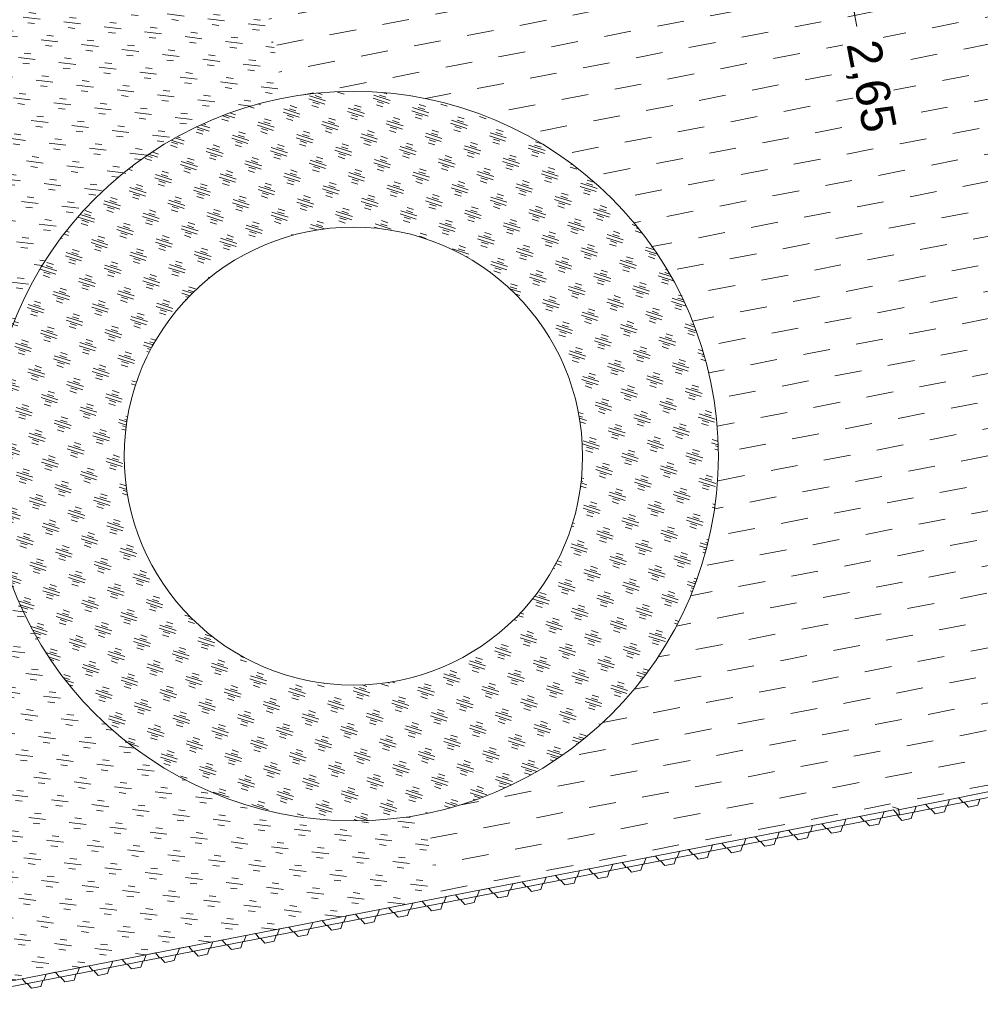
# Model space of a CAD drawing. Header units: metres. Extents: x 68442 to 71740, y 407111 to 411160.
# Tile 90 of 186: x 69784 to 69812, y 408619 to 408648. Entities that reach past the tile are written whole.
import ezdxf

# ---------------------------------------------------------------- set-up
doc = ezdxf.new("R2010")
doc.units = ezdxf.units.M
doc.layers.get('Defpoints').update_dxf_attribs({"lineweight": 0})
doc.layers.add('MACG_n_inr_damwand', color=1, linetype='Continuous', lineweight=0, plot=False, transparency=0.8)
for name, color, linetype, lineweight, transparency in [('MACG_n_maatvoering', 3, 'Continuous', 0, 0.8), ('MACG_n_vhr_arc_auxcrane', 3, 'Continuous', 0, 0.8), ('MACG_n_vhr_arc_gravel', 34, 'Continuous', 0, 0.8), ('MACG_n_vhr_arc_preassembly_13.5', 6, 'Continuous', 0, 0.8), ('MACG_n_vhr_kant_', 7, 'Continuous', 0, 0.8)]:
    doc.layers.add(name, color=color, linetype=linetype, lineweight=lineweight, transparency=transparency)
doc.styles.add('MACG_standaard', font='arial.ttf', dxfattribs={"height": 2})
doc.dimstyles.new('MACG_standaard', dxfattribs={"dimscale": 0, "dimtxt": 2, "dimasz": 2, "dimexe": 1, "dimexo": 0.1, "dimgap": 1, "dimtad": 0, "dimzin": 1, "dimtxsty": 'MACG_standaard', "dimcen": 0, "dimclrd": 256, "dimclre": 256, "dimclrt": 256, "dimazin": 0, "dimtfac": 1, "dimtofl": 0, "dimtmove": 1, "dimatfit": 3, "dimfxl": 1, "dimfxlon": 1, "dimtfill": 1, "dimlwd": -1, "dimlwe": -1, "dimarcsym": 0})

# ---------------------------------------------------------------- blocks, each defined once
blk = doc.blocks.new('*D57')
at = {"layer": 'Defpoints', "color": 0, "transparency": 16777216}
for p in [(69807.88055337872, 408652.5760611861), (69804.56703283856, 408651.9339497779), (69805.07102503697, 408649.3331729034)]:
    blk.add_point(p, dxfattribs=at)
at = {"layer": 'MACG_n_maatvoering', "transparency": 16777216}
for p, q in [((69807.69030733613, 408653.5577976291), (69807.50006129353, 408654.539534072)), ((69807.38968515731, 408652.4809381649), (69808.3714216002, 408652.6711842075)), ((69808.38454557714, 408649.9752843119), (69807.88055337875, 408652.5760611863)), ((69807.89367735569, 408649.8801612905), (69808.87541379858, 408650.0704073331)), ((69808.83203398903, 408647.6660868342), (69808.38454557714, 408649.9752843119)), ((69808.57479161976, 408648.993547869), (69808.76503766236, 408648.0118114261))]:
    blk.add_line(p, q, dxfattribs=at)
for points in [[(69807.52668459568, 408653.5260899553), (69807.85393007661, 408653.5895053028), (69807.88055337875, 408652.5760611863)], [(69808.4111688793, 408648.9618401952), (69808.73841436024, 408649.0252555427), (69808.38454557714, 408649.9752843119)]]:
    blk.add_solid(points, dxfattribs=at)
at = {"layer": 'MACG_n_maatvoering', "transparency": 16777216, "insert": (69809.17657917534, 408645.8881125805), "char_height": 1, "attachment_point": 5, "rotation": 280.9671433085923, "style": 'MACG_standaard', "bg_fill": 3, "box_fill_scale": 1.1, "bg_fill_color": 256, "bg_fill_true_color": 13158600, "bg_fill_transparency": 0}
blk.add_mtext('2,65', dxfattribs=at)

msp = doc.modelspace()

# ---------------------------------------------------------------- hatches: boundary and pattern name
at = {"layer": 'MACG_n_vhr_arc_auxcrane'}
h = msp.add_hatch(dxfattribs=at)
h.set_pattern_fill('ACO-BETON_DETAIL', color=256, scale=2, angle=90.000000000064, style=0, pattern_type=2)
h.set_pattern_definition([(144.5671570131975, (34830.20062355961, 204118.3405691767), (-0.5922876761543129, -0.3149528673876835), [0, -0.6])])
edge = h.paths.add_edge_path()
edge.add_line((69890.99, 408653.63), (69887.79525117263, 408655.469343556))
edge.add_arc((69862.8476124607, 408612.1378847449), 50.00000000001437, 60.06925974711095, 100.9698881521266)
edge.add_line((69853.33295876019, 408661.2242511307), (69842.87816237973, 408659.3580816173))
edge.add_line((69842.87816237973, 408659.3580816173), (69804.56703283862, 408651.9339497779))
edge.add_line((69804.56703283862, 408651.9339497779), (69802.47006812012, 408652.2423224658))
edge.add_line((69802.47006812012, 408652.2423224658), (69772.25587428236, 408646.387257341))
edge.add_line((69772.25587428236, 408646.387257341), (69762.24201368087, 408644.0296839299))
edge.add_line((69762.24201368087, 408644.0296839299), (69714.23143711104, 408634.4101892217))
edge.add_line((69714.23143711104, 408634.4101892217), (69660.31987083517, 408623.5318909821))
edge.add_line((69660.31987083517, 408623.5318909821), (69615.6930530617, 408616.1773594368))
edge.add_line((69615.6930530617, 408616.1773594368), (69599.9680490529, 408615.1589782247))
edge.add_line((69599.9680490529, 408615.1589782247), (69579.75685627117, 408613.879535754))
edge.add_line((69579.75685627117, 408613.879535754), (69516.46531439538, 408612.0197842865))
edge.add_line((69516.46531439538, 408612.0197842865), (69480.55483007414, 408610.9297698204))
edge.add_line((69480.55483007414, 408610.9297698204), (69447.70548933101, 408609.4110430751))
edge.add_line((69447.70548933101, 408609.4110430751), (69408.6999944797, 408608.214484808))
edge.add_line((69408.6999944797, 408608.214484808), (69406.67941979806, 408608.8545103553))
edge.add_line((69406.67941979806, 408608.8545103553), (69374.7664976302, 408607.8755285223))
edge.add_line((69374.7664976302, 408607.8755285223), (69333.72515114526, 408605.8086692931))
edge.add_line((69333.72515114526, 408605.8086692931), (69302.51413815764, 408601.3499531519))
edge.add_line((69302.51413815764, 408601.3499531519), (69272.62490144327, 408592.6355979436))
edge.add_line((69272.62490144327, 408592.6355979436), (69240.66133827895, 408581.0843102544))
edge.add_line((69240.66133827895, 408581.0843102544), (69202.9795559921, 408569.4760835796))
edge.add_line((69202.9795559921, 408569.4760835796), (69166.50880141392, 408562.5772904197))
edge.add_line((69166.50880141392, 408562.5772904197), (69101.38735677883, 408558.7995270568))
edge.add_line((69101.38735677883, 408558.7995270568), (69072.30538015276, 408557.8496480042))
edge.add_line((69072.30538015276, 408557.8496480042), (69047.32830597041, 408556.7395719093))
edge.add_line((69047.32830597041, 408556.7395719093), (69008.3252611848, 408555.4656497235))
edge.add_line((69008.3252611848, 408555.4656497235), (69006.30342100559, 408556.1016662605))
edge.add_line((69006.30342100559, 408556.1016662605), (68974.7440942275, 408555.0708716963))
edge.add_line((68974.7440942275, 408555.0708716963), (68949.76884966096, 408553.9047791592))
edge.add_line((68949.76884966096, 408553.9047791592), (68865.80470205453, 408551.2197661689))
edge.add_line((68865.80470205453, 408551.2197661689), (68777.31451578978, 408548.599760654))
edge.add_line((68777.31451578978, 408548.599760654), (68681.19684041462, 408545.4895122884))
edge.add_line((68681.19684041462, 408545.4895122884), (68667.33185540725, 408544.6522306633))
edge.add_line((68667.33185540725, 408544.6522306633), (68660.68226577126, 408545.6388166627))
edge.add_line((68660.68226577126, 408545.6388166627), (68639.69377712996, 408552.2283421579))
edge.add_line((68639.69377712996, 408552.2283421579), (68637.26765495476, 408552.6039342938))
edge.add_line((68637.26765495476, 408552.6039342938), (68635.12317282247, 408552.9462459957))
edge.add_line((68635.12317282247, 408552.9462459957), (68634.02735714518, 408553.0506093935))
edge.add_line((68634.02735714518, 408553.0506093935), (68632.38556571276, 408553.0085121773))
edge.add_line((68632.38556571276, 408553.0085121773), (68630.73040533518, 408552.6184425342))
edge.add_line((68630.73040533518, 408552.6184425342), (68628.64072488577, 408551.7967720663))
edge.add_line((68628.64072488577, 408551.7967720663), (68627.49444182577, 408551.3669159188))
edge.add_line((68627.49444182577, 408551.3669159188), (68622.84104676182, 408546.3767620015))
edge.add_line((68622.84104676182, 408546.3767620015), (68620.45535240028, 408544.1515465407))
edge.add_line((68620.45535240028, 408544.1515465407), (68597.53665501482, 408512.536907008))
edge.add_line((68597.53665501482, 408512.536907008), (68595.794680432, 408511.3294802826))
edge.add_line((68595.794680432, 408511.3294802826), (68575.97407328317, 408483.9884259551))
edge.add_line((68575.97407328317, 408483.9884259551), (68561.74402297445, 408463.426191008))
edge.add_line((68561.74402297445, 408463.426191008), (68560.73279649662, 408461.9623852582))
edge.add_line((68560.73279649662, 408461.9623852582), (68552.66122510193, 408446.3620380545))
edge.add_line((68552.66122510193, 408446.3620380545), (68547.85497233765, 408428.5346611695))
edge.add_line((68547.85497233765, 408428.5346611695), (68546.72651088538, 408413.6026980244))
edge.add_line((68546.72651088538, 408413.6026980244), (68552.46408071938, 408382.7343713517))
edge.add_line((68552.46408071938, 408382.7343713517), (68566.94184258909, 408357.6395841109))
edge.add_line((68566.94184258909, 408357.6395841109), (68580.60143865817, 408344.4027610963))
edge.add_line((68580.60143865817, 408344.4027610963), (68597.04619884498, 408334.294514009))
edge.add_line((68597.04619884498, 408334.294514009), (68616.96046513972, 408327.5493592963))
edge.add_line((68616.96046513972, 408327.5493592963), (68646.47249194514, 408320.3740038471))
edge.add_line((68646.47249194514, 408320.3740038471), (68739.3431096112, 408298.0438553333))
edge.add_line((68739.3431096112, 408298.0438553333), (68789.15353880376, 408286.113752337))
edge.add_line((68789.15353880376, 408286.113752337), (68805.14153784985, 408282.2715612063))
edge.add_line((68805.14153784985, 408282.2715612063), (68834.37372857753, 408275.4994638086))
edge.add_line((68834.37372857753, 408275.4994638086), (68872.28995211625, 408266.2679756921))
edge.add_line((68872.28995211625, 408266.2679756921), (68874.05731989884, 408265.0686704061))
edge.add_line((68874.05731989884, 408265.0686704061), (68903.92596294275, 408257.8350841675))
edge.add_line((68903.92596294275, 408257.8350841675), (68933.23581035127, 408251.4043922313))
edge.add_line((68933.23581035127, 408251.4043922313), (69024.82282128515, 408229.3339246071))
edge.add_line((69024.82282128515, 408229.3339246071), (69088.70245911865, 408213.8840122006))
edge.add_line((69088.70245911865, 408213.8840122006), (69155.03660382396, 408197.872425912))
edge.add_line((69155.03660382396, 408197.872425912), (69184.34003182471, 408191.4186331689))
edge.add_line((69184.34003182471, 408191.4186331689), (69222.25920792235, 408182.1992804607))
edge.add_line((69222.25920792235, 408182.1992804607), (69224.03680890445, 408181.0449164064))
edge.add_line((69224.03680890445, 408181.0449164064), (69254.71911363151, 408173.5850366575))
edge.add_line((69254.71911363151, 408173.5850366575), (69283.96316963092, 408166.8812230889))
edge.add_line((69283.96316963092, 408166.8812230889), (69307.27272818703, 408161.2139464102))
edge.add_line((69307.27272818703, 408161.2139464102), (69392.31358170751, 408140.8537420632))
edge.add_line((69392.31358170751, 408140.8537420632), (69465.7830879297, 408123.2938600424))
edge.add_line((69465.7830879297, 408123.2938600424), (69508.78687441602, 408112.8881043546))
edge.add_line((69508.78687441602, 408112.8881043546), (69528.67501644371, 408110.1502857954))
edge.add_line((69528.67501644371, 408110.1502857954), (69539.22363829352, 408110.3397222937))
edge.add_line((69539.22363829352, 408110.3397222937), (69558.16388965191, 408116.3502817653))
edge.add_line((69558.16388965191, 408116.3502817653), (69583.29785457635, 408134.9510141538))
edge.add_line((69583.29785457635, 408134.9510141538), (69599.91868819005, 408158.1682098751))
edge.add_line((69599.91868819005, 408158.1682098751), (69611.74842159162, 408174.7178369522))
edge.add_line((69611.74842159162, 408174.7178369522), (69628.2526988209, 408198.1948449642))
edge.add_line((69628.2526988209, 408198.1948449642), (69656.57033895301, 408239.406929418))
edge.add_line((69656.57033895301, 408239.406929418), (69679.19434692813, 408271.2033858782))
edge.add_line((69679.19434692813, 408271.2033858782), (69680.92556931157, 408272.4261793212))
edge.add_line((69680.92556931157, 408272.4261793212), (69699.23179295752, 408298.1542927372))
edge.add_line((69699.23179295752, 408298.1542927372), (69720.93831863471, 408329.3676912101))
edge.add_line((69720.93831863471, 408329.3676912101), (69727.82244028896, 408339.1868427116))
edge.add_line((69727.82244028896, 408339.1868427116), (69747.27816437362, 408366.9374711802))
edge.add_line((69747.27816437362, 408366.9374711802), (69776.33815576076, 408408.2474589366))
edge.add_line((69776.33815576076, 408408.2474589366), (69804.58833862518, 408448.5677199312))
edge.add_line((69804.58833862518, 408448.5677199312), (69832.21827368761, 408487.3176288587))
edge.add_line((69832.21827368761, 408487.3176288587), (69840.78681888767, 408499.6055425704))
edge.add_line((69840.78681888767, 408499.6055425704), (69856.83964924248, 408524.7299723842))
edge.add_line((69856.83964924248, 408524.7299723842), (69861.50747299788, 408530.1190049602))
edge.add_line((69861.50747299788, 408530.1190049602), (69863.8576376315, 408532.3687352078))
edge.add_line((69863.8576376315, 408532.3687352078), (69869.38243760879, 408535.958351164))
edge.add_line((69869.38243760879, 408535.958351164), (69876.31717441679, 408538.9847825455))
edge.add_line((69876.31717441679, 408538.9847825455), (69879.96962366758, 408539.9380316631))
edge.add_line((69879.96962366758, 408539.9380316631), (69885.82140812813, 408540.8498679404))
edge.add_line((69885.82140812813, 408540.8498679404), (69888.76170420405, 408540.9000436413))
edge.add_line((69888.76170420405, 408540.9000436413), (69910.0651106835, 408539.8098693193))
edge.add_line((69910.0651106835, 408539.8098693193), (69909.8822468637, 408535.8139930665))
edge.add_line((69909.8822468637, 408535.8139930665), (69888.69353604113, 408536.8982979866))
edge.add_line((69888.69353604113, 408536.8982979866), (69886.16508300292, 408536.8551503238))
edge.add_line((69886.16508300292, 408536.8551503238), (69880.78467696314, 408536.016765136))
edge.add_line((69880.78467696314, 408536.016765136), (69877.63019774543, 408535.1934807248))
edge.add_line((69877.63019774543, 408535.1934807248), (69871.28493325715, 408532.4243046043))
edge.add_line((69871.28493325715, 408532.4243046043), (69866.35213237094, 408529.219326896))
edge.add_line((69866.35213237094, 408529.219326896), (69864.40855308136, 408527.3588065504))
edge.add_line((69864.40855308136, 408527.3588065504), (69860.05367954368, 408522.3310770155))
edge.add_line((69860.05367954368, 408522.3310770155), (69844.11406338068, 408497.383839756))
edge.add_line((69844.11406338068, 408497.383839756), (69835.48732618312, 408485.0124745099))
edge.add_line((69835.48732618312, 408485.0124745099), (69807.85479361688, 408446.2589226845))
edge.add_line((69807.85479361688, 408446.2589226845), (69779.6119253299, 408405.9491014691))
edge.add_line((69779.6119253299, 408405.9491014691), (69750.55158942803, 408364.6386239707))
edge.add_line((69750.55158942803, 408364.6386239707), (69731.07743552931, 408336.8617081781))
edge.add_line((69731.07743552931, 408336.8617081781), (69724.2055732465, 408327.0600428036))
edge.add_line((69724.2055732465, 408327.0600428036), (69702.4909753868, 408295.8352994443))
edge.add_line((69702.4909753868, 408295.8352994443), (69660.4012471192, 408236.6811383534))
edge.add_line((69660.4012471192, 408236.6811383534), (69631.52342823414, 408195.8921598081))
edge.add_line((69631.52342823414, 408195.8921598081), (69615.0115588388, 408172.4043601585))
edge.add_line((69615.0115588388, 408172.4043601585), (69603.17095258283, 408155.8395240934))
edge.add_line((69603.17095258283, 408155.8395240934), (69586.18367152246, 408132.1104480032))
edge.add_line((69586.18367152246, 408132.1104480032), (69560.00830357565, 408112.7390111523))
edge.add_line((69560.00830357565, 408112.7390111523), (69539.8781065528, 408106.3508305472))
edge.add_line((69539.8781065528, 408106.3508305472), (69528.4367542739, 408106.145362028))
edge.add_line((69528.4367542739, 408106.145362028), (69508.0418697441, 408108.9529391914))
edge.add_line((69508.0418697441, 408108.9529391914), (69464.8477913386, 408119.4047403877))
edge.add_line((69464.8477913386, 408119.4047403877), (69391.38204787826, 408136.963723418))
edge.add_line((69391.38204787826, 408136.963723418), (69306.33455368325, 408157.325517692))
edge.add_line((69306.33455368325, 408157.325517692), (69283.01816800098, 408162.9944542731))
edge.add_line((69283.01816800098, 408162.9944542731), (69253.77413875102, 408169.6983525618))
edge.add_line((69253.77413875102, 408169.6983525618), (69183.22926359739, 408186.8500460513))
edge.add_line((69183.22926359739, 408186.8500460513), (69154.09572169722, 408193.9647431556))
edge.add_line((69154.09572169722, 408193.9647431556), (69135.59241371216, 408198.4398336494))
edge.add_line((69135.59241371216, 408198.4398336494), (69087.76201741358, 408209.9961375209))
edge.add_line((69087.76201741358, 408209.9961375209), (69023.88539156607, 408225.4453214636))
edge.add_line((69023.88539156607, 408225.4453214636), (68932.294307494, 408247.5167752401))
edge.add_line((68932.294307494, 408247.5167752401), (68902.97875510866, 408253.9239104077))
edge.add_arc((68719.70492335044, 407531.5420360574), 745.2683206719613, 75.76399316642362, 76.17206645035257)
edge.add_arc((67867.38522485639, 404087.5265051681), 4293.181562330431, 76.11235452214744, 76.52042780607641)
edge.add_arc((67837.67616564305, 404094.7597895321), 4293.181562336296, 76.11235452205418, 76.52042780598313)
edge.add_arc((68672.875690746, 407544.2952383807), 744.0304653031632, 77.14498800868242, 77.55306129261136)
edge.add_line((68833.24057916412, 408270.8380353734), (68804.20003643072, 408278.3839501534))
edge.add_line((68804.20003643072, 408278.3839501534), (68788.2220463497, 408282.2237237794))
edge.add_line((68788.2220463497, 408282.2237237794), (68738.4075573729, 408294.1548009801))
edge.add_line((68738.4075573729, 408294.1548009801), (68645.5324275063, 408316.486034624))
edge.add_line((68645.5324275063, 408316.486034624), (68615.84418625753, 408323.7042336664))
edge.add_line((68615.84418625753, 408323.7042336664), (68595.33578960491, 408330.6506260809))
edge.add_line((68595.33578960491, 408330.6506260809), (68578.1329479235, 408341.2248498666))
edge.add_line((68578.1329479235, 408341.2248498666), (68563.75658330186, 408355.1562569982))
edge.add_line((68563.75658330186, 408355.1562569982), (68548.65672647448, 408381.3293421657))
edge.add_line((68548.65672647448, 408381.3293421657), (68542.6985979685, 408413.3842822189))
edge.add_line((68542.6985979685, 408413.3842822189), (68543.89475103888, 408429.2119505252))
edge.add_line((68543.89475103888, 408429.2119505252), (68548.91102591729, 408447.8183424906))
edge.add_line((68548.91102591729, 408447.8183424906), (68557.3151684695, 408464.0614673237))
edge.add_line((68557.3151684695, 408464.0614673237), (68558.50587143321, 408465.7736545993))
edge.add_line((68558.50587143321, 408465.7736545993), (68572.73553822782, 408486.336167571))
edge.add_line((68572.73553822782, 408486.336167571), (68616.63449167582, 408546.8915109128))
edge.add_line((68616.63449167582, 408546.8915109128), (68620.8391056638, 408554.5027380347))
edge.add_line((68620.8391056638, 408554.5027380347), (68621.43335877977, 408557.6408115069))
edge.add_line((68621.43335877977, 408557.6408115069), (68621.3137067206, 408559.3159403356))
edge.add_line((68621.3137067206, 408559.3159403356), (68620.50101276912, 408561.532378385))
edge.add_line((68620.50101276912, 408561.532378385), (68615.76326204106, 408569.0104981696))
edge.add_line((68615.76326204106, 408569.0104981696), (68618.60273522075, 408572.2268925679))
edge.add_line((68618.60273522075, 408572.2268925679), (68630.17002592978, 408563.7526158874))
edge.add_line((68630.17002592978, 408563.7526158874), (68639.35563038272, 408557.4018272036))
edge.add_line((68639.35563038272, 408557.4018272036), (68642.1960033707, 408555.6352537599))
edge.add_line((68642.1960033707, 408555.6352537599), (68661.58039194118, 408549.5493499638))
edge.add_line((68661.58039194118, 408549.5493499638), (68667.5066986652, 408548.6700759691))
edge.add_line((68667.5066986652, 408548.6700759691), (68681.01156373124, 408549.4856105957))
edge.add_line((68681.01156373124, 408549.4856105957), (68777.19064210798, 408552.5978458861))
edge.add_line((68777.19064210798, 408552.5978458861), (68865.68231849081, 408555.2178955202))
edge.add_line((68865.68231849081, 408555.2178955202), (68949.63827091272, 408557.9026440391))
edge.add_line((68949.63827091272, 408557.9026440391), (68974.6135153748, 408559.0687397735))
edge.add_line((68974.6135153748, 408559.0687397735), (69047.17482097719, 408561.4387459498))
edge.add_line((69047.17482097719, 408561.4387459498), (69072.17480130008, 408561.8475160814))
edge.add_line((69072.17480130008, 408561.8475160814), (69101.20621100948, 408562.7957435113))
edge.add_line((69101.20621100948, 408562.7957435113), (69166.01921272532, 408566.5556137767))
edge.add_line((69166.01921272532, 408566.5556137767), (69202.01600392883, 408573.3647522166))
edge.add_line((69202.01600392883, 408573.3647522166), (69239.3920445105, 408584.8787922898))
edge.add_line((69239.3920445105, 408584.8787922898), (69271.38411298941, 408596.4403814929))
edge.add_line((69271.38411298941, 408596.4403814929), (69301.66724341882, 408605.2695783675))
edge.add_line((69301.66724341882, 408605.2695783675), (69333.36636030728, 408609.7980236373))
edge.add_line((69333.36636030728, 408609.7980236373), (69374.64384869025, 408611.8736477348))
edge.add_line((69374.64384869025, 408611.8736477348), (69447.56132531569, 408614.1105123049))
edge.add_line((69447.56132531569, 408614.1105123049), (69480.43366543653, 408614.9279343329))
edge.add_line((69480.43366543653, 408614.9279343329), (69516.34831376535, 408616.018073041))
edge.add_line((69516.34831376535, 408616.018073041), (69579.57170644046, 408617.8758217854))
edge.add_line((69579.57170644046, 408617.8758217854), (69599.7124414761, 408619.1508040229))
edge.add_line((69599.7124414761, 408619.1508040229), (69615.23747755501, 408620.156234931))
edge.add_line((69615.23747755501, 408620.156234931), (69659.59883751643, 408627.4670188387))
edge.add_line((69659.59883751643, 408627.4670188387), (69713.44293399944, 408638.3317029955))
edge.add_line((69713.44293399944, 408638.3317029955), (69763.29078626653, 408648.3193179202))
edge.add_line((69763.29078626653, 408648.3193179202), (69771.49489011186, 408650.3142031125))
edge.add_line((69771.49489011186, 408650.3142031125), (69841.98368637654, 408663.9738921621))
edge.add_line((69841.98368637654, 408663.9738921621), (69862.28466382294, 408668.0524683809))
edge.add_line((69862.28466382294, 408668.0524683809), (69870.16459603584, 408668.8382481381))
edge.add_line((69870.16459603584, 408668.8382481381), (69875.68553258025, 408668.2108689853))
edge.add_line((69875.68553258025, 408668.2108689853), (69889.04269756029, 408660.5287498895))
edge.add_arc((69926.23815872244, 408728.4734824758), 77.45959603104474, 241.3020718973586, 271.5133890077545)
edge.add_line((69928.28390923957, 408651.0409058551), (69943.96307896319, 408651.3890650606))
edge.add_line((69943.96307896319, 408651.3890650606), (69944.07407763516, 408646.3902972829))
edge.add_line((69944.07407763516, 408646.3902972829), (69917.04000000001, 408645.79))
edge.add_line((69917.04000000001, 408645.79), (69903.16000000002, 408647.17))
edge.add_line((69903.16000000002, 408647.17), (69890.98999999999, 408653.63))
edge.add_line((69890.98999999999, 408653.63), (69887.79525117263, 408655.469343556))
at = {"layer": 'MACG_n_vhr_arc_gravel'}
h = msp.add_hatch(dxfattribs=at)
h.set_pattern_fill('GOST_GLASS', color=256, scale=0.2, angle=297.1173132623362, style=0)
h.set_pattern_definition([(353.0881083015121, (34891.84283764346, 204309.7450017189), (0.5234337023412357, -0.667845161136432), [0.4999999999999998, -0.6999999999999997]), (353.0881083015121, (34891.97369604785, 204309.5780404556), (0.5234337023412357, -0.667845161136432), [0.1999999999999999, -0.9999999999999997]), (353.0881083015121, (34892.00979890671, 204309.8758601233), (0.5234337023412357, -0.667845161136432), [0.1999999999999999, -0.9999999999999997])])
edge = h.paths.add_edge_path()
edge.add_line((69791.08522026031, 408650.0364455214), (69777.4590632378, 408647.3952199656))
edge.add_line((69777.4590632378, 408647.3952199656), (69782.898068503, 408619.3373271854))
edge.add_line((69782.898068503, 408619.3373271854), (69796.52418416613, 408621.9787660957))
edge.add_line((69796.52418416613, 408621.9787660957), (69796.04581758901, 408624.4464636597))
edge.add_arc((69794.00000000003, 408635.0000000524), 10.75000000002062, 100.97079503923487, 280.9707950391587, ccw=False)
edge.add_line((69791.95418241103, 408645.5535364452), (69791.08522026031, 408650.0364455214))
h = msp.add_hatch(dxfattribs=at)
h.set_pattern_fill('GOST_GLASS', color=256, scale=0.2, angle=297.1173132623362, style=0)
h.set_pattern_definition([(342.1173132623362, (0, 0), (0.3867709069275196, -0.7552537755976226), [0.5, -0.7000000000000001]), (342.1173132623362, (0.09669271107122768, -0.1888134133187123), (0.3867709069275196, -0.7552537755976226), [0.2, -1]), (342.1173132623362, (0.1888134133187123, 0.09669271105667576), (0.3867709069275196, -0.7552537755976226), [0.2, -1])])
h.paths.add_polyline_path([(69783.25000000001, 408635.0000000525, 1), (69804.74999999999, 408635.0000000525, 1)])
h.paths.add_polyline_path([(69800.75, 408635.0000000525, -1), (69787.25, 408635.0000000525, -1)], flags=16)
h = msp.add_hatch(dxfattribs=at)
h.set_pattern_fill('GOST_GLASS', color=256, scale=0.2, angle=297.1173132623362, style=0)
h.set_pattern_definition([(342.1173132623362, (-400, -40.00000005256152), (0.3867709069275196, -0.7552537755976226), [0.5, -0.7000000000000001]), (342.1173132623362, (-399.9033072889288, -40.18881346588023), (0.3867709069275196, -0.7552537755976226), [0.2, -1]), (342.1173132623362, (-399.8111865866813, -39.90330734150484), (0.3867709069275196, -0.7552537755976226), [0.2, -1])])
h.paths.add_polyline_path([(69783.25000000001, 408635.0000000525, 1), (69804.74999999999, 408635.0000000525, 1)])
h.paths.add_polyline_path([(69787.25, 408635.0000000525, -1), (69800.75, 408635.0000000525, -1)], flags=16)
at = {"layer": 'MACG_n_vhr_arc_preassembly_13.5'}
h = msp.add_hatch(dxfattribs=at)
h.set_pattern_fill('DASH', color=256, scale=0.4999999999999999, angle=190.9718109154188)
h.set_pattern_definition([(190.9718109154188, (69982.3729599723, 409427.9198574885), (-0.6281697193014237, -0.9303122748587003), [0.7937499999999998, -0.7937499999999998])])
edge = h.paths.add_edge_path()
edge.add_line((69796.52418416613, 408621.9787660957), (69812.68109070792, 408625.1027037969))
edge.add_line((69812.68109070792, 408625.1027037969), (69827.82402652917, 408653.7423689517))
edge.add_line((69827.82402652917, 408653.7423689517), (69805.071025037, 408649.3331729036))
edge.add_line((69805.071025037, 408649.3331729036), (69804.56703283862, 408651.9339497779))
edge.add_line((69804.56703283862, 408651.9339497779), (69802.4700681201, 408652.2423224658))
edge.add_line((69802.4700681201, 408652.2423224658), (69791.08534547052, 408650.0357993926))
edge.add_line((69791.08534547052, 408650.0357993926), (69791.9541824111, 408645.5535364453))
edge.add_arc((69794.00000000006, 408635.0000000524), 10.75000000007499, -79.02920496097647, 100.97079503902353, ccw=False)
edge.add_line((69796.04581758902, 408624.4464636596), (69796.52418416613, 408621.9787660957))

# ---------------------------------------------------------------- linework, layer by layer
at = {"layer": 'MACG_n_inr_damwand'}
for p, q in [((69812.6810907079, 408625.1027037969), (69810.00785196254, 408624.5645657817)), ((69812.78991772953, 408624.9563605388), (69810.05190111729, 408624.4162056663)), ((69811.55895285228, 408624.8789509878), (69811.49791593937, 408624.6990218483)), ((69811.95886636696, 408624.7908080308), (69811.8335616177, 408624.9336321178)), ((69812.44923916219, 408624.8884529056), (69812.38820224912, 408624.7085237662)), ((69783.03695327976, 408619.3642477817), (69809.75637762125, 408624.5438450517)), ((69809.6284866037, 408624.5185858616), (69809.90336941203, 408624.5718722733)), ((69809.87790345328, 408624.6627054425), (69810.05752038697, 408624.6007558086)), ((69809.90334317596, 408624.5720497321), (69810.03320592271, 408624.4289666)), ((69810.05752038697, 408624.6007558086), (69810.0887326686, 408624.4397295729)), ((69810.57820726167, 408624.6836612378), (69810.51717034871, 408624.5037320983)), ((69810.97812077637, 408624.5955182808), (69810.85281602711, 408624.7383423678)), ((69810.9928319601, 408624.598447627), (69810.97812077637, 408624.5955182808)), ((69811.00754314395, 408624.6013769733), (69810.9928319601, 408624.598447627)), ((69811.13284789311, 408624.4585528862), (69811.00754314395, 408624.6013769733)), ((69811.46849357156, 408624.6931631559), (69811.40745665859, 408624.5132340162)), ((69811.49791593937, 408624.6990218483), (69811.46849357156, 408624.6931631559)), ((69811.97357755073, 408624.7937373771), (69811.95886636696, 408624.7908080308)), ((69811.98828873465, 408624.7966667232), (69811.97357755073, 408624.7937373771)), ((69812.11359348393, 408624.6538426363), (69811.98828873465, 408624.7966667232)), ((69812.38820224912, 408624.7085237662), (69812.11359348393, 408624.6538426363)), ((69782.78221077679, 408619.1467963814), (69810.0887326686, 408624.4397295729)), ((69808.44592775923, 408624.1217409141), (69808.50787727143, 408624.3013578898)), ((69808.6467622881, 408624.3282772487), (69808.92164509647, 408624.3815636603)), ((69808.92164509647, 408624.3815636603), (69809.04622320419, 408624.2381053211)), ((69809.04622320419, 408624.2381053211), (69809.07567493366, 408624.2438145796)), ((69809.07567493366, 408624.2438145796), (69809.20025304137, 408624.1003562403)), ((69809.47513584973, 408624.153642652), (69809.53708536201, 408624.3332596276)), ((69809.53708536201, 408624.3332596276), (69809.55181122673, 408624.3361142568)), ((69809.55181122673, 408624.3361142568), (69809.56653709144, 408624.3389688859)), ((69809.56653709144, 408624.3389688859), (69809.6284866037, 408624.5185858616)), ((69810.1521023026, 408624.2632631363), (69810.02679755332, 408624.4060872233)), ((69810.03320592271, 408624.4289666), (69810.0887326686, 408624.4397295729)), ((69810.4267110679, 408624.3179442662), (69810.1521023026, 408624.2632631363)), ((69810.48774798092, 408624.4978734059), (69810.4267110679, 408624.3179442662)), ((69810.51717034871, 408624.5037320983), (69810.48774798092, 408624.4978734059)), ((69811.40745665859, 408624.5132340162), (69811.13284789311, 408624.4585528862)), ((69806.54442864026, 408623.9207406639), (69806.81931144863, 408623.9740270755)), ((69806.81931144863, 408623.9740270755), (69806.94388955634, 408623.8305687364)), ((69807.46420344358, 408623.9314323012), (69807.52615295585, 408624.1110492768)), ((69807.52615295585, 408624.1110492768), (69807.8010357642, 408624.1643356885)), ((69807.8010357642, 408624.1643356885), (69807.92561387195, 408624.0208773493)), ((69807.92561387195, 408624.0208773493), (69807.95506560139, 408624.0265866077)), ((69807.95506560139, 408624.0265866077), (69808.07964370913, 408623.8831282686)), ((69808.3545265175, 408623.9364146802), (69808.41647602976, 408624.1160316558)), ((69808.41647602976, 408624.1160316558), (69808.43120189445, 408624.118886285)), ((69808.43120189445, 408624.118886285), (69808.44592775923, 408624.1217409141)), ((69809.20025304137, 408624.1003562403), (69809.47513584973, 408624.153642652)), ((69805.50075481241, 408623.5508150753), (69805.56270432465, 408623.730432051)), ((69805.56270432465, 408623.730432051), (69805.837587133, 408623.7837184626)), ((69805.837587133, 408623.7837184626), (69805.96216524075, 408623.6402601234)), ((69806.39107788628, 408623.5557974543), (69806.45302739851, 408623.7354144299)), ((69806.45302739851, 408623.7354144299), (69806.46775326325, 408623.7382690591)), ((69806.46775326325, 408623.7382690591), (69806.48247912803, 408623.7411236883)), ((69806.48247912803, 408623.7411236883), (69806.54442864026, 408623.9207406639)), ((69806.94388955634, 408623.8305687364), (69806.97334128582, 408623.8362779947)), ((69806.97334128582, 408623.8362779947), (69807.09791939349, 408623.6928196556)), ((69807.09791939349, 408623.6928196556), (69807.37280220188, 408623.7461060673)), ((69807.37280220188, 408623.7461060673), (69807.43475171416, 408623.9257230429)), ((69807.43475171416, 408623.9257230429), (69807.44947757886, 408623.928577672)), ((69807.44947757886, 408623.928577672), (69807.46420344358, 408623.9314323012)), ((69808.07964370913, 408623.8831282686), (69808.3545265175, 408623.9364146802)), ((69803.59925569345, 408623.3498148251), (69803.87413850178, 408623.4031012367)), ((69803.87413850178, 408623.4031012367), (69803.99871660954, 408623.2596428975)), ((69804.51903049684, 408623.3605064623), (69804.58098000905, 408623.540123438)), ((69804.58098000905, 408623.540123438), (69804.85586281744, 408623.5934098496)), ((69804.85586281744, 408623.5934098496), (69804.98044092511, 408623.4499515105)), ((69804.98044092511, 408623.4499515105), (69805.00989265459, 408623.4556607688)), ((69805.00989265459, 408623.4556607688), (69805.1344707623, 408623.3122024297)), ((69805.40935357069, 408623.3654888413), (69805.47130308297, 408623.5451058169)), ((69805.47130308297, 408623.5451058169), (69805.48602894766, 408623.5479604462)), ((69805.48602894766, 408623.5479604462), (69805.50075481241, 408623.5508150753)), ((69805.96216524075, 408623.6402601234), (69805.9916169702, 408623.6459693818)), ((69805.9916169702, 408623.6459693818), (69806.11619507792, 408623.5025110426)), ((69806.11619507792, 408623.5025110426), (69806.39107788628, 408623.5557974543)), ((69802.55558186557, 408622.9798892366), (69802.61753137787, 408623.1595062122)), ((69802.61753137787, 408623.1595062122), (69802.89241418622, 408623.2127926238)), ((69802.89241418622, 408623.2127926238), (69803.01699229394, 408623.0693342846)), ((69803.44590493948, 408622.9848716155), (69803.50785445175, 408623.164488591)), ((69803.50785445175, 408623.164488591), (69803.52258031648, 408623.1673432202)), ((69803.52258031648, 408623.1673432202), (69803.53730618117, 408623.1701978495)), ((69803.53730618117, 408623.1701978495), (69803.59925569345, 408623.3498148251)), ((69803.99871660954, 408623.2596428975), (69804.02816833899, 408623.265352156)), ((69804.02816833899, 408623.265352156), (69804.15274644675, 408623.1218938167)), ((69804.15274644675, 408623.1218938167), (69804.42762925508, 408623.1751802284)), ((69804.42762925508, 408623.1751802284), (69804.48957876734, 408623.354797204)), ((69804.48957876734, 408623.354797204), (69804.50430463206, 408623.3576518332)), ((69804.50430463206, 408623.3576518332), (69804.51903049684, 408623.3605064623)), ((69805.1344707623, 408623.3122024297), (69805.40935357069, 408623.3654888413)), ((69800.65408274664, 408622.7788889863), (69800.92896555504, 408622.8321753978)), ((69800.92896555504, 408622.8321753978), (69801.05354366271, 408622.6887170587)), ((69801.54440582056, 408622.7838713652), (69801.55913168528, 408622.7867259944)), ((69801.55913168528, 408622.7867259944), (69801.57385755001, 408622.7895806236)), ((69801.57385755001, 408622.7895806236), (69801.63580706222, 408622.9691975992)), ((69801.63580706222, 408622.9691975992), (69801.91068987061, 408623.0224840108)), ((69801.91068987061, 408623.0224840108), (69802.03526797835, 408622.8790256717)), ((69802.03526797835, 408622.8790256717), (69802.06471970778, 408622.8847349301)), ((69802.06471970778, 408622.8847349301), (69802.18929781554, 408622.7412765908)), ((69802.18929781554, 408622.7412765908), (69802.46418062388, 408622.7945630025)), ((69802.46418062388, 408622.7945630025), (69802.52613013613, 408622.9741799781)), ((69802.52613013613, 408622.9741799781), (69802.54085600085, 408622.9770346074)), ((69802.54085600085, 408622.9770346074), (69802.55558186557, 408622.9798892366)), ((69803.01699229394, 408623.0693342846), (69803.04644402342, 408623.075043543)), ((69803.04644402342, 408623.075043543), (69803.17102213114, 408622.9315852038)), ((69803.17102213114, 408622.9315852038), (69803.44590493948, 408622.9848716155)), ((69799.61040891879, 408622.4089633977), (69799.67235843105, 408622.5885803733)), ((69799.67235843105, 408622.5885803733), (69799.9472412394, 408622.641866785)), ((69799.9472412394, 408622.641866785), (69800.07181934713, 408622.4984084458)), ((69800.07181934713, 408622.4984084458), (69800.10127107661, 408622.5041177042)), ((69800.10127107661, 408622.5041177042), (69800.22584918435, 408622.360659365)), ((69800.50073199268, 408622.4139457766), (69800.56268150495, 408622.5935627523)), ((69800.56268150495, 408622.5935627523), (69800.57740736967, 408622.5964173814)), ((69800.57740736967, 408622.5964173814), (69800.59213323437, 408622.5992720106)), ((69800.59213323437, 408622.5992720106), (69800.65408274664, 408622.7788889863)), ((69801.05354366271, 408622.6887170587), (69801.0829953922, 408622.6944263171)), ((69801.0829953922, 408622.6944263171), (69801.2075734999, 408622.550967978)), ((69801.2075734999, 408622.550967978), (69801.4824563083, 408622.6042543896)), ((69801.4824563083, 408622.6042543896), (69801.54440582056, 408622.7838713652)), ((69797.64696028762, 408622.0283461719), (69797.70890979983, 408622.2079631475)), ((69797.70890979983, 408622.2079631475), (69797.98379260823, 408622.2612495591)), ((69797.98379260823, 408622.2612495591), (69798.10837071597, 408622.1177912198)), ((69798.53728336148, 408622.0333285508), (69798.59923287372, 408622.2129455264)), ((69798.59923287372, 408622.2129455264), (69798.61395873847, 408622.2158001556)), ((69798.61395873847, 408622.2158001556), (69798.62868460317, 408622.2186547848)), ((69798.62868460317, 408622.2186547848), (69798.69063411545, 408622.3982717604)), ((69798.69063411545, 408622.3982717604), (69798.96551692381, 408622.4515581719)), ((69798.96551692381, 408622.4515581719), (69799.09009503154, 408622.3080998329)), ((69799.09009503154, 408622.3080998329), (69799.11954676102, 408622.3138090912)), ((69799.11954676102, 408622.3138090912), (69799.24412486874, 408622.1703507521)), ((69799.24412486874, 408622.1703507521), (69799.5190076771, 408622.2236371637)), ((69799.5190076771, 408622.2236371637), (69799.58095718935, 408622.4032541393)), ((69799.58095718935, 408622.4032541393), (69799.59568305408, 408622.4061087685)), ((69799.59568305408, 408622.4061087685), (69799.61040891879, 408622.4089633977)), ((69800.22584918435, 408622.360659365), (69800.50073199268, 408622.4139457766)), ((69796.66523597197, 408621.8380375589), (69796.72718548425, 408622.0176545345)), ((69796.72718548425, 408622.0176545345), (69797.00206829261, 408622.0709409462)), ((69797.00206829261, 408622.0709409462), (69797.12664640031, 408621.927482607)), ((69797.12664640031, 408621.927482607), (69797.1560981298, 408621.9331918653)), ((69797.1560981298, 408621.9331918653), (69797.28067623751, 408621.7897335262)), ((69797.5555590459, 408621.8430199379), (69797.6175085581, 408622.0226369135)), ((69797.6175085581, 408622.0226369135), (69797.6322344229, 408622.0254915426)), ((69797.6322344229, 408622.0254915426), (69797.64696028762, 408622.0283461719)), ((69798.10837071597, 408622.1177912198), (69798.13782244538, 408622.1235004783)), ((69798.13782244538, 408622.1235004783), (69798.26240055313, 408621.9800421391)), ((69798.26240055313, 408621.9800421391), (69798.53728336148, 408622.0333285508)), ((69794.70178734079, 408621.457420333), (69794.76373685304, 408621.6370373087)), ((69794.76373685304, 408621.6370373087), (69795.03861966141, 408621.6903237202)), ((69795.03861966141, 408621.6903237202), (69795.16319776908, 408621.5468653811)), ((69795.59211041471, 408621.4624027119), (69795.6540599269, 408621.6420196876)), ((69795.6540599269, 408621.6420196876), (69795.66878579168, 408621.6448743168)), ((69795.66878579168, 408621.6448743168), (69795.6835116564, 408621.6477289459)), ((69795.6835116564, 408621.6477289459), (69795.74546116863, 408621.8273459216)), ((69795.74546116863, 408621.8273459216), (69796.020343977, 408621.8806323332)), ((69796.020343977, 408621.8806323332), (69796.14492208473, 408621.7371739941)), ((69796.14492208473, 408621.7371739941), (69796.1743738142, 408621.7428832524)), ((69796.1743738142, 408621.7428832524), (69796.29895192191, 408621.5994249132)), ((69796.29895192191, 408621.5994249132), (69796.57383473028, 408621.6527113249)), ((69796.57383473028, 408621.6527113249), (69796.63578424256, 408621.8323283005)), ((69796.63578424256, 408621.8323283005), (69796.65051010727, 408621.8351829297)), ((69796.65051010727, 408621.8351829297), (69796.66523597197, 408621.8380375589)), ((69797.28067623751, 408621.7897335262), (69797.5555590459, 408621.8430199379)), ((69793.7200630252, 408621.2671117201), (69793.78201253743, 408621.4467286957)), ((69793.78201253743, 408621.4467286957), (69794.05689534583, 408621.5000151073)), ((69794.05689534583, 408621.5000151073), (69794.18147345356, 408621.3565567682)), ((69794.18147345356, 408621.3565567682), (69794.210925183, 408621.3622660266)), ((69794.210925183, 408621.3622660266), (69794.33550329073, 408621.2188076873)), ((69794.61038609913, 408621.272094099), (69794.67233561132, 408621.4517110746)), ((69794.67233561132, 408621.4517110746), (69794.68706147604, 408621.4545657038)), ((69794.68706147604, 408621.4545657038), (69794.70178734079, 408621.457420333)), ((69795.16319776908, 408621.5468653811), (69795.19264949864, 408621.5525746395)), ((69795.19264949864, 408621.5525746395), (69795.3172276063, 408621.4091163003)), ((69795.3172276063, 408621.4091163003), (69795.59211041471, 408621.4624027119)), ((69791.756614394, 408620.8864944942), (69791.81856390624, 408621.0661114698)), ((69791.81856390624, 408621.0661114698), (69792.09344671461, 408621.1193978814)), ((69792.09344671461, 408621.1193978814), (69792.21802482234, 408620.9759395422)), ((69792.6469374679, 408620.8914768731), (69792.70888698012, 408621.0710938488)), ((69792.70888698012, 408621.0710938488), (69792.72361284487, 408621.0739484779)), ((69792.72361284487, 408621.0739484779), (69792.73833870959, 408621.0768031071)), ((69792.73833870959, 408621.0768031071), (69792.80028822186, 408621.2564200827)), ((69792.80028822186, 408621.2564200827), (69793.07517103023, 408621.3097064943)), ((69793.07517103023, 408621.3097064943), (69793.19974913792, 408621.1662481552)), ((69793.19974913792, 408621.1662481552), (69793.22920086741, 408621.1719574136)), ((69793.22920086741, 408621.1719574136), (69793.35377897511, 408621.0284990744)), ((69793.35377897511, 408621.0284990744), (69793.62866178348, 408621.081785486)), ((69793.62866178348, 408621.081785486), (69793.69061129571, 408621.2614024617)), ((69793.69061129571, 408621.2614024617), (69793.70533716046, 408621.2642570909)), ((69793.70533716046, 408621.2642570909), (69793.7200630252, 408621.2671117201)), ((69794.33550329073, 408621.2188076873), (69794.61038609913, 408621.272094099)), ((69790.77489007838, 408620.6961858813), (69790.83683959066, 408620.8758028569)), ((69790.83683959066, 408620.8758028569), (69791.11172239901, 408620.9290892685)), ((69791.11172239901, 408620.9290892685), (69791.23630050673, 408620.7856309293)), ((69791.23630050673, 408620.7856309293), (69791.26575223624, 408620.7913401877)), ((69791.26575223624, 408620.7913401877), (69791.39033034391, 408620.6478818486)), ((69791.66521315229, 408620.7011682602), (69791.72716266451, 408620.8807852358)), ((69791.72716266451, 408620.8807852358), (69791.7418885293, 408620.883639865)), ((69791.7418885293, 408620.883639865), (69791.756614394, 408620.8864944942)), ((69792.21802482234, 408620.9759395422), (69792.24747655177, 408620.9816488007)), ((69792.24747655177, 408620.9816488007), (69792.3720546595, 408620.8381904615)), ((69792.3720546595, 408620.8381904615), (69792.6469374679, 408620.8914768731)), ((69788.8114414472, 408620.3155686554), (69788.87339095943, 408620.495185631)), ((69788.87339095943, 408620.495185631), (69789.14827376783, 408620.5484720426)), ((69789.14827376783, 408620.5484720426), (69789.27285187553, 408620.4050137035)), ((69789.70176452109, 408620.3205510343), (69789.76371403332, 408620.50016801)), ((69789.76371403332, 408620.50016801), (69789.77843989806, 408620.5030226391)), ((69789.77843989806, 408620.5030226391), (69789.79316576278, 408620.5058772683)), ((69789.79316576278, 408620.5058772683), (69789.85511527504, 408620.685494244)), ((69789.85511527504, 408620.685494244), (69790.12999808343, 408620.7387806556)), ((69790.12999808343, 408620.7387806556), (69790.25457619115, 408620.5953223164)), ((69790.25457619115, 408620.5953223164), (69790.2840279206, 408620.6010315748)), ((69790.2840279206, 408620.6010315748), (69790.40860602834, 408620.4575732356)), ((69790.40860602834, 408620.4575732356), (69790.6834888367, 408620.5108596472)), ((69790.6834888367, 408620.5108596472), (69790.74543834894, 408620.6904766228)), ((69790.74543834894, 408620.6904766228), (69790.76016421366, 408620.693331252)), ((69790.76016421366, 408620.693331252), (69790.77489007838, 408620.6961858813)), ((69791.39033034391, 408620.6478818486), (69791.66521315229, 408620.7011682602)), ((69787.82971713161, 408620.1252600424), (69787.89166664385, 408620.3048770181)), ((69787.89166664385, 408620.3048770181), (69788.1665494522, 408620.3581634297)), ((69788.1665494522, 408620.3581634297), (69788.29112755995, 408620.2147050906)), ((69788.29112755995, 408620.2147050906), (69788.3205792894, 408620.2204143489)), ((69788.3205792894, 408620.2204143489), (69788.4451573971, 408620.0769560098)), ((69788.7200402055, 408620.1302424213), (69788.78198971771, 408620.309859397)), ((69788.78198971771, 408620.309859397), (69788.79671558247, 408620.3127140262)), ((69788.79671558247, 408620.3127140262), (69788.8114414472, 408620.3155686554)), ((69789.27285187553, 408620.4050137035), (69789.30230360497, 408620.4107229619)), ((69789.30230360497, 408620.4107229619), (69789.42688171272, 408620.2672646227)), ((69789.42688171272, 408620.2672646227), (69789.70176452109, 408620.3205510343)), ((69785.8662685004, 408619.7446428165), (69785.92821801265, 408619.9242597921)), ((69785.92821801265, 408619.9242597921), (69786.20310082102, 408619.9775462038)), ((69786.20310082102, 408619.9775462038), (69786.32767892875, 408619.8340878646)), ((69786.75659157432, 408619.7496251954), (69786.81854108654, 408619.9292421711)), ((69786.81854108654, 408619.9292421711), (69786.83326695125, 408619.9320968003)), ((69786.83326695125, 408619.9320968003), (69786.847992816, 408619.9349514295)), ((69786.847992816, 408619.9349514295), (69786.9099423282, 408620.1145684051)), ((69786.9099423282, 408620.1145684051), (69787.18482513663, 408620.1678548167)), ((69787.18482513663, 408620.1678548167), (69787.3094032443, 408620.0243964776)), ((69787.3094032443, 408620.0243964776), (69787.33885497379, 408620.0301057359)), ((69787.33885497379, 408620.0301057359), (69787.46343308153, 408619.8866473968)), ((69787.46343308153, 408619.8866473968), (69787.73831588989, 408619.9399338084)), ((69787.73831588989, 408619.9399338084), (69787.80026540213, 408620.1195507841)), ((69787.80026540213, 408620.1195507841), (69787.81499126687, 408620.1224054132)), ((69787.81499126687, 408620.1224054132), (69787.82971713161, 408620.1252600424)), ((69788.4451573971, 408620.0769560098), (69788.7200402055, 408620.1302424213)), ((69784.2396521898, 408619.5969289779), (69784.36423029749, 408619.4534706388)), ((69784.88454418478, 408619.5543342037), (69784.94649369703, 408619.7339511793)), ((69784.94649369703, 408619.7339511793), (69785.22137650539, 408619.7872375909)), ((69785.22137650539, 408619.7872375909), (69785.34595461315, 408619.6437792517)), ((69785.34595461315, 408619.6437792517), (69785.37540634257, 408619.6494885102)), ((69785.37540634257, 408619.6494885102), (69785.4999844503, 408619.5060301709)), ((69785.77486725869, 408619.5593165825), (69785.8368167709, 408619.7389335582)), ((69785.8368167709, 408619.7389335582), (69785.85154263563, 408619.7417881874)), ((69785.85154263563, 408619.7417881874), (69785.8662685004, 408619.7446428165)), ((69786.32767892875, 408619.8340878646), (69786.3571306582, 408619.839797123)), ((69786.3571306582, 408619.839797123), (69786.4817087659, 408619.6963387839)), ((69786.4817087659, 408619.6963387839), (69786.75659157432, 408619.7496251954)), ((69784.36423029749, 408619.4534706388), (69784.393682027, 408619.4591798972)), ((69784.393682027, 408619.4591798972), (69784.5182601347, 408619.3157215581)), ((69784.5182601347, 408619.3157215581), (69784.79314294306, 408619.3690079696)), ((69784.79314294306, 408619.3690079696), (69784.85509245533, 408619.5486249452)), ((69784.85509245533, 408619.5486249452), (69784.86981832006, 408619.5514795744)), ((69784.86981832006, 408619.5514795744), (69784.88454418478, 408619.5543342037)), ((69785.4999844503, 408619.5060301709), (69785.77486725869, 408619.5593165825))]:
    msp.add_line(p, q, dxfattribs=at)
at = {"layer": 'MACG_n_vhr_kant_'}
for centre, radius in [((69794, 408635.0000000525), 10.74999999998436), ((69794.00000000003, 408635.0000000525), 10.75000000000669), ((69794, 408635.0000000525), 6.749999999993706), ((69794.00000000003, 408635.0000000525), 6.750000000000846)]:
    msp.add_circle(centre, radius, dxfattribs=at)

# ---------------------------------------------------------------- next in the draw order: dimensions: what is measured, and where the dimension line sits
at = {"layer": 'MACG_n_maatvoering'}
dim = msp.add_linear_dim(base=(69807.88055337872, 408652.5760611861), p1=(69805.071025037, 408649.3331729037), p2=(69804.56703283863, 408651.933949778), angle=100.96714330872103, dimstyle='MACG_standaard', dxfattribs=at)
dim.commit()
dim.dimension.update_dxf_attribs({"geometry": '*D57', "text_midpoint": (69809.58719179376, 408645.9676832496), "dimtype": 161})

doc.saveas('drawing.dxf')
